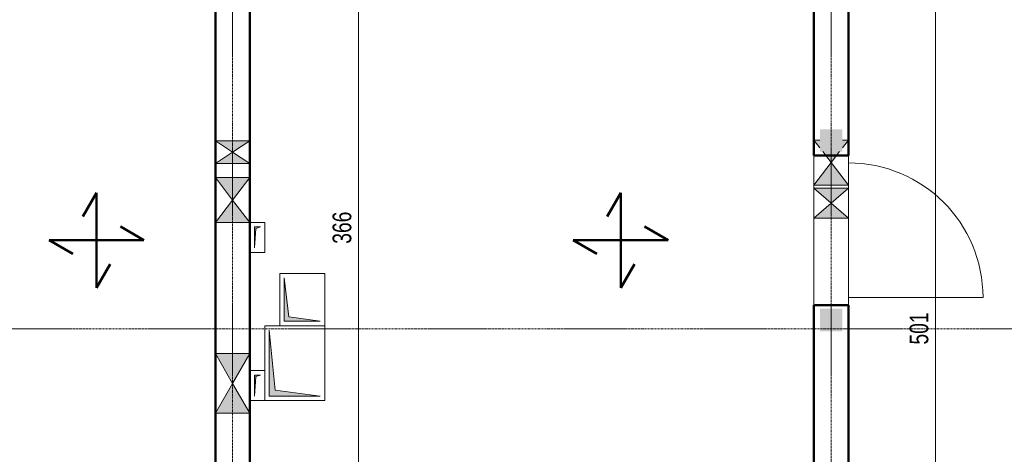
# Model space of a CAD drawing. Header units: millimetres. Extents: x 8507 to 110494, y 1100 to 66219.
# Tile 19 of 38: x 75623 to 82204, y 56750 to 59654. Entities that reach past the tile are written whole.
import ezdxf

# ---------------------------------------------------------------- set-up
doc = ezdxf.new("R2010")
doc.units = ezdxf.units.MM
doc.linetypes.add('Ligne de quadrillage', pattern=[22.225, 12.7, -3.175, 3.175, -3.175])
for name, color, linetype, lineweight in [('A-ANNO-DIMS', 211, 'Continuous', 9), ('A-ANNO-DIMS-50', 211, 'Continuous', 9), ('A-DETL-GENF', 92, 'Continuous', 5), ('A-DETL-MBND', 5, 'Continuous', 5), ('A-DETL-WIDE', 214, 'Continuous', 50), ('A-DOOR', 31, 'Continuous', 9), ('A-WALL', 113, 'Continuous', 9), ('G-ANNO-REVC', 71, 'Continuous', 9), ('S-GRID', 1, 'Continuous', 9)]:
    doc.layers.add(name, color=color, linetype=linetype, lineweight=lineweight)
doc.styles.add('Arial Narrow_3', font='ARIALN.TTF', dxfattribs={"width": 0.9, "height": 125})
doc.dimstyles.new('AB6_1_50_-_GB', dxfattribs={"dimscale": 304.8, "dimtxt": 127.928872, "dimasz": 0.328084, "dimexe": 0.246063, "dimexo": 0.0625, "dimgap": 0.04101, "dimtad": 1, "dimdec": 0, "dimlfac": 0.1, "dimdsep": 46, "dimtxsty": 'Arial Narrow_3', "dimblk1": 'OBLIQUE', "dimblk2": 'OBLIQUE', "dimsah": 1, "dimcen": 0.09, "dimazin": 0, "dimtfac": 1, "dimtdec": 4, "dimtix": 1, "dimtmove": 0, "dimatfit": 3, "dimfxl": 0.246063, "dimfxlon": 1, "dimtvp": 1, "dimtolj": 1, "dimtzin": 0, "dimarcsym": 2})

# ---------------------------------------------------------------- blocks, each defined once
blk = doc.blocks.new('Porte 1Vtl - MI-p93-3011251-R-1_IMPLANTATION variante')
at = {"layer": 'A-DOOR'}
blk.add_line((450, 115), (450, 1015), dxfattribs=at)
blk.add_arc((450, 115), 900, 90, 180, dxfattribs=at)
blk = doc.blocks.new('STR_RES-Dalle-Rectangulaire - Res 20x20-3088630-R-1_IMPLANTATION variante')
at = {"layer": 'A-DETL-MBND'}
blk.add_hatch(color=256, dxfattribs=at).paths.add_polyline_path([(4.7, -68.1), (14.7, 61.9), (44.7, 71.9), (4.7, 71.9), (4.7, 61.9)])
for p, q in [((-25.3, 101.9), (74.7, 101.9)), ((-25.3, -98.1), (-25.3, 101.9)), ((-25.3, 101.9), (74.7, 101.9)), ((-25.3, -98.1), (-25.3, 101.9)), ((74.7, 101.9), (-25.3, 101.9)), ((-25.3, 101.9), (74.7, 101.9)), ((-25.3, 101.9), (-25.3, -98.1)), ((-25.3, 101.9), (-25.3, -98.1)), ((4.7, 71.9), (4.7, -68.1)), ((44.7, 71.9), (4.7, 71.9)), ((4.7, 71.9), (4.7, -68.1)), ((44.7, 71.9), (4.7, 71.9)), ((14.7, 61.9), (44.7, 71.9)), ((14.7, 61.9), (44.7, 71.9)), ((74.7, 101.9), (74.7, -98.1)), ((74.7, 101.9), (74.7, -98.1)), ((74.7, -98.1), (74.7, 101.9)), ((74.7, 101.9), (74.7, -98.1)), ((4.7, -68.1), (14.7, 61.9)), ((4.7, -68.1), (14.7, 61.9)), ((74.7, -98.1), (-25.3, -98.1)), ((74.7, -98.1), (-25.3, -98.1)), ((74.7, -98.1), (-25.3, -98.1)), ((-25.3, -98.1), (74.7, -98.1))]:
    blk.add_line(p, q, dxfattribs=at)
blk = doc.blocks.new('ECBIM_BIM_RESA VOILE CIRCULAIRE-24 - ECBIM_BIM_RESA VOILE CIRCULAIRE-24-3118067-R-1_IMPLANTATION variante')
at = {"layer": 'A-DETL-MBND'}
for points in [[(12061.9, 57223.6), (12176.9, 57423.6), (11946.9, 57423.6)], [(11946.9, 57023.6), (12176.9, 57023.6), (12061.9, 57223.6)]]:
    blk.add_hatch(color=256, dxfattribs=at).paths.add_polyline_path(points)
for p, q in [((12061.9, 57223.6), (11946.9, 57423.6)), ((11946.9, 57423.6), (12176.9, 57423.6)), ((12176.9, 57423.6), (12061.9, 57223.6)), ((11946.9, 57023.6), (12061.9, 57223.6)), ((12061.9, 57223.6), (12176.9, 57023.6)), ((12176.9, 57023.6), (11946.9, 57023.6))]:
    blk.add_line(p, q, dxfattribs=at)
blk = doc.blocks.new('ECBIM_BIM_RESA VOILE RECTANGULAIRE - Resa_ 30x15-3118141-R-1_IMPLANTATION variante')
at = {"layer": 'A-DETL-MBND'}
for points in [[(12061.9, 58448.6), (12176.9, 58598.6), (11946.9, 58598.6)], [(12176.9, 58298.6), (12061.9, 58448.6), (11946.9, 58298.6)]]:
    blk.add_hatch(color=256, dxfattribs=at).paths.add_polyline_path(points)
for p, q in [((12061.9, 58448.6), (11946.9, 58598.6)), ((11946.9, 58598.6), (12176.9, 58598.6)), ((12176.9, 58598.6), (12061.9, 58448.6)), ((11946.9, 58298.6), (12061.9, 58448.6)), ((12061.9, 58448.6), (12176.9, 58298.6)), ((12176.9, 58298.6), (11946.9, 58298.6))]:
    blk.add_line(p, q, dxfattribs=at)
blk = doc.blocks.new('ECBIM_BIM_RESA VOILE RECTANGULAIRE - Resa_ 30x15-3118354-R-1_IMPLANTATION variante')
at = {"layer": 'A-DETL-MBND'}
for points in [[(12061.9, 58768.6), (12176.9, 58843.6), (11946.9, 58843.6)], [(12176.9, 58693.6), (12061.9, 58768.6), (11946.9, 58693.6)]]:
    blk.add_hatch(color=256, dxfattribs=at).paths.add_polyline_path(points)
for p, q in [((12061.9, 58768.6), (11946.9, 58843.6)), ((11946.9, 58843.6), (12176.9, 58843.6)), ((12176.9, 58843.6), (12061.9, 58768.6)), ((11946.9, 58693.6), (12061.9, 58768.6)), ((12061.9, 58768.6), (12176.9, 58693.6)), ((12176.9, 58693.6), (11946.9, 58693.6))]:
    blk.add_line(p, q, dxfattribs=at)
blk = doc.blocks.new('ECBIM_BIM_RESA VOILE CIRCULAIRE-24 - ECBIM_BIM_RESA VOILE CIRCULAIRE-24-3118939-R-1_IMPLANTATION variante')
at = {"layer": 'A-DETL-MBND'}
h = blk.add_hatch(color=256, dxfattribs=at)
h.paths.add_polyline_path([(16061.9, 58698.6), (16118.2, 58772), (16005.6, 58772)])
h.paths.add_polyline_path([(15986.9, 58796.4), (15986.9, 58848.6), (15946.9, 58848.6)])
h.paths.add_polyline_path([(16136.9, 58796.4), (16176.9, 58848.6), (16136.9, 58848.6)])
blk.add_hatch(color=256, dxfattribs=at).paths.add_polyline_path([(15946.9, 58548.6), (16176.9, 58548.6), (16061.9, 58698.6)])
for p, q in [((15986.9, 58796.4), (15946.9, 58848.6)), ((15946.9, 58848.6), (15986.9, 58848.6)), ((16136.9, 58848.6), (16176.9, 58848.6)), ((16176.9, 58848.6), (16136.9, 58796.4)), ((16061.9, 58698.6), (16005.6, 58772)), ((16118.2, 58772), (16061.9, 58698.6)), ((15946.9, 58548.6), (16061.9, 58698.6)), ((16061.9, 58698.6), (16176.9, 58548.6)), ((16176.9, 58548.6), (15946.9, 58548.6))]:
    blk.add_line(p, q, dxfattribs=at)
blk = doc.blocks.new('ECBIM_BIM_RESA VOILE RECTANGULAIRE - Resa_ 30x15-3118775-R-1_IMPLANTATION variante')
at = {"layer": 'A-DETL-MBND'}
for points in [[(16061.9, 58428.6), (16176.9, 58528.6), (15946.9, 58528.6)], [(15946.9, 58328.6), (16176.9, 58328.6), (16061.9, 58428.6)]]:
    blk.add_hatch(color=256, dxfattribs=at).paths.add_polyline_path(points)
for p, q in [((16061.9, 58428.6), (15946.9, 58528.6)), ((15946.9, 58528.6), (16176.9, 58528.6)), ((16176.9, 58528.6), (16061.9, 58428.6)), ((15946.9, 58328.6), (16061.9, 58428.6)), ((16061.9, 58428.6), (16176.9, 58328.6)), ((16176.9, 58328.6), (15946.9, 58328.6))]:
    blk.add_line(p, q, dxfattribs=at)
blk = doc.blocks.new('STR_RES-Dalle-Rectangulaire - Nouvelle-3122019-R-1_IMPLANTATION variante')
at = {"layer": 'A-DETL-MBND'}
blk.add_hatch(color=256, dxfattribs=at).paths.add_polyline_path([(-195.3, 171.9), (-195.3, -168.1), (-155.3, 131.9), (244.7, 171.9), (-155.3, 171.9)])
for p, q in [((-225.3, 201.9), (274.7, 201.9)), ((-225.3, -198.1), (-225.3, 201.9)), ((-225.3, 201.9), (274.7, 201.9)), ((-225.3, -198.1), (-225.3, 201.9)), ((274.7, 201.9), (-225.3, 201.9)), ((-225.3, 201.9), (274.7, 201.9)), ((-225.3, 201.9), (-225.3, -198.1)), ((-225.3, 201.9), (-225.3, -198.1)), ((274.7, 201.9), (274.7, -198.1)), ((274.7, 201.9), (274.7, -198.1)), ((274.7, -198.1), (274.7, 201.9)), ((274.7, 201.9), (274.7, -198.1)), ((-195.3, 171.9), (-195.3, -168.1)), ((244.7, 171.9), (-195.3, 171.9)), ((-195.3, 171.9), (-195.3, -168.1)), ((244.7, 171.9), (-195.3, 171.9)), ((-195.3, -168.1), (-155.3, 131.9)), ((-195.3, -168.1), (-155.3, 131.9)), ((-155.3, 131.9), (244.7, 171.9)), ((-155.3, 131.9), (244.7, 171.9)), ((274.7, -198.1), (-225.3, -198.1)), ((274.7, -198.1), (-225.3, -198.1)), ((274.7, -198.1), (-225.3, -198.1)), ((-225.3, -198.1), (274.7, -198.1))]:
    blk.add_line(p, q, dxfattribs=at)
blk = doc.blocks.new('STR_RES-Dalle-Rectangulaire - Nouvelle-3122076-R-1_IMPLANTATION variante')
at = {"layer": 'A-DETL-MBND'}
blk.add_hatch(color=256, dxfattribs=at).paths.add_polyline_path([(-120.3, 121.9), (-120.3, -118.1), (-90.3, 91.9), (169.7, 121.9), (-90.3, 121.9)])
for p, q in [((-150.3, 151.9), (199.7, 151.9)), ((-150.3, -148.1), (-150.3, 151.9)), ((-150.3, 151.9), (199.7, 151.9)), ((-150.3, -148.1), (-150.3, 151.9)), ((199.7, 151.9), (-150.3, 151.9)), ((-150.3, 151.9), (199.7, 151.9)), ((-150.3, 151.9), (-150.3, -148.1)), ((-150.3, 151.9), (-150.3, -148.1)), ((199.7, 151.9), (199.7, -148.1)), ((199.7, 151.9), (199.7, -148.1)), ((199.7, -148.1), (199.7, 151.9)), ((199.7, 151.9), (199.7, -148.1)), ((-120.3, 121.9), (-120.3, -118.1)), ((169.7, 121.9), (-120.3, 121.9)), ((-120.3, 121.9), (-120.3, -118.1)), ((169.7, 121.9), (-120.3, 121.9)), ((-120.3, -118.1), (-90.3, 91.9)), ((-120.3, -118.1), (-90.3, 91.9)), ((-90.3, 91.9), (169.7, 121.9)), ((-90.3, 91.9), (169.7, 121.9)), ((199.7, -148.1), (-150.3, -148.1)), ((199.7, -148.1), (-150.3, -148.1)), ((199.7, -148.1), (-150.3, -148.1)), ((-150.3, -148.1), (199.7, -148.1))]:
    blk.add_line(p, q, dxfattribs=at)
blk = doc.blocks.new('DIMBLOCK233-R-1_IMPLANTATION variante')
at = {"layer": 'A-ANNO-DIMS-50'}
for p, q in [((81744.9, 60088.2), (81669.9, 60088.2)), ((81744.9, 55078.7), (81744.9, 60088.2)), ((81744.9, 60088.2), (81819.9, 60088.2)), ((81744.9, 55078.7), (81669.9, 55078.7)), ((81744.9, 55078.7), (81819.9, 55078.7))]:
    blk.add_line(p, q, dxfattribs=at)
at = {"layer": 'A-ANNO-DIMS-50', "lineweight": 18}
for p, q in [((81744.9, 60088.2), (81694.9, 60138.2)), ((81744.9, 60088.2), (81794.9, 60038.2)), ((81744.9, 55078.7), (81694.9, 55128.7)), ((81744.9, 55078.7), (81794.9, 55028.7))]:
    blk.add_line(p, q, dxfattribs=at)
at = {"layer": 'A-ANNO-DIMS-50', "color": 0, "insert": (81570.8, 57482.9), "char_height": 125, "width": 241.237, "attachment_point": 1, "rotation": 90, "line_spacing_factor": 0.974696, "style": 'Arial Narrow_3'}
blk.add_mtext('501', dxfattribs=at)
blk = doc.blocks.new('_Oblique')
at = {"color": 0, "linetype": 'ByBlock', "lineweight": -2}
blk.add_line((-0.5, -0.5), (0.5, 0.5), dxfattribs=at)
blk = doc.blocks.new('Family - ___-3289914-R-1_IMPLANTATION variante')
at = {"layer": 'G-ANNO-REVC'}
for centre, radius, start, end in [((17785.5, 59927.1), 90, 46.07606, 177.88638), ((17987.9, 59919.6), 157.5, 357.88638, 152.67761), ((18437.6, 59903), 157.5, 357.88638, 152.67761), ((18235.2, 59910.5), 90, 46.07606, 177.88638), ((17689.2, 59755.5), 175, 87.88638, 242.67761), ((18591.3, 59797.3), 100, 316.07606, 87.88638), ((18583, 59572.5), 175, 267.88638, 62.67761), ((17680.9, 59530.7), 100, 136.07606, 267.88638), ((17834.6, 59425), 157.5, 177.88638, 332.67761), ((18036.9, 59417.5), 90, 226.07606, 357.88638), ((18284.3, 59408.4), 157.5, 177.88638, 332.67761), ((18486.6, 59400.9), 90, 226.07606, 357.88638), ((17793.4, 54732.7), 157.5, 357.88638, 152.67761), ((17591.1, 54740.1), 90, 46.07606, 177.88638), ((18243.1, 54716.1), 157.5, 357.88638, 152.67761), ((18040.8, 54723.5), 90, 46.07606, 177.88638), ((17496, 54603.5), 140, 87.88638, 242.67761), ((18397.6, 54630.3), 80, 316.07606, 87.88638), ((18390.9, 54450.4), 140, 267.88638, 62.67761), ((17489.3, 54423.7), 80, 136.07606, 267.88638), ((17481.2, 54203.8), 140, 87.88638, 242.67761), ((18382.8, 54230.6), 80, 316.07606, 87.88638), ((18376.2, 54050.7), 140, 267.88638, 62.67761), ((17474.6, 54023.9), 80, 136.07606, 267.88638), ((17629, 53938.2), 157.5, 177.88638, 332.67761), ((17831.4, 53930.7), 90, 226.07606, 357.88638), ((18078.7, 53921.6), 157.5, 177.88638, 332.67761), ((18281.1, 53914.1), 90, 226.07606, 357.88638)]:
    blk.add_arc(centre, radius, start, end, dxfattribs=at)
blk = doc.blocks.new('DIMBLOCK249-R-1_IMPLANTATION variante')
at = {"layer": 'A-ANNO-DIMS-50'}
for p, q in [((77888.5, 60088.6), (77813.5, 60088.6)), ((77888.5, 56425.3), (77888.5, 60088.6)), ((77888.5, 60088.6), (77963.5, 60088.6)), ((77888.5, 56425.3), (77813.5, 56425.3)), ((77888.5, 56425.3), (77963.5, 56425.3))]:
    blk.add_line(p, q, dxfattribs=at)
at = {"layer": 'A-ANNO-DIMS-50', "lineweight": 18}
for p, q in [((77888.5, 60088.6), (77838.5, 60138.6)), ((77888.5, 60088.6), (77938.5, 60038.6)), ((77888.5, 56425.3), (77838.5, 56475.3)), ((77888.5, 56425.3), (77938.5, 56375.3))]:
    blk.add_line(p, q, dxfattribs=at)
at = {"layer": 'A-ANNO-DIMS-50', "color": 0, "insert": (77714.4, 58156.4), "char_height": 125, "width": 241.237, "attachment_point": 1, "rotation": 90, "line_spacing_factor": 0.974696, "style": 'Arial Narrow_3'}
blk.add_mtext('366', dxfattribs=at)
blk = doc.blocks.new('Family - ___-3290040-R-1_IMPLANTATION variante')
at = {"layer": 'G-ANNO-REVC'}
for centre, radius, start, end in [((14236, 60101.9), 157.5, 357.88638, 152.67761), ((14685.7, 60085.3), 157.5, 357.88638, 152.67761), ((14033.6, 60109.4), 90, 46.07606, 177.88638), ((14483.3, 60092.8), 90, 46.07606, 177.88638), ((13939.8, 60007.8), 105, 87.88638, 242.67761), ((14840.8, 60019.6), 60, 316.07606, 87.88638), ((14835.9, 59884.6), 105, 267.88638, 62.67761), ((13934.8, 59872.9), 60, 136.07606, 267.88638), ((13928.7, 59708), 105, 87.88638, 242.67761), ((14829.8, 59719.8), 60, 316.07606, 87.88638), ((14824.8, 59584.9), 105, 267.88638, 62.67761), ((13923.8, 59573.1), 60, 136.07606, 267.88638), ((14078.9, 59507.3), 157.5, 177.88638, 332.67761), ((14281.3, 59499.8), 90, 226.07606, 357.88638), ((14528.6, 59490.7), 157.5, 177.88638, 332.67761), ((14731, 59483.2), 90, 226.07606, 357.88638), ((13754.9, 56025), 175, 357.88638, 152.67761), ((14254.6, 56006.5), 175, 357.88638, 152.67761), ((13530.1, 56033.3), 100, 46.07606, 177.88638), ((14029.7, 56014.8), 100, 46.07606, 177.88638), ((13425, 55897.1), 140, 87.88638, 242.67761), ((14426.5, 55920.1), 80, 316.07606, 87.88638), ((14419.9, 55740.3), 140, 267.88638, 62.67761), ((13418.3, 55717.2), 80, 136.07606, 267.88638), ((13410.2, 55497.3), 140, 87.88638, 242.67761), ((14411.8, 55520.4), 80, 316.07606, 87.88638), ((14405.1, 55340.5), 140, 267.88638, 62.67761), ((13403.6, 55317.4), 80, 136.07606, 267.88638), ((13575.5, 55231), 175, 177.88638, 332.67761), ((13800.4, 55222.7), 100, 226.07606, 357.88638), ((14075.2, 55212.6), 175, 177.88638, 332.67761), ((14300, 55204.3), 100, 226.07606, 357.88638)]:
    blk.add_arc(centre, radius, start, end, dxfattribs=at)

msp = doc.modelspace()

# ---------------------------------------------------------------- hatches: boundary and pattern name
at = {"layer": 'A-DETL-GENF'}
for points in [[(80971.5, 58772), (81121.5, 58772), (81121.5, 58922), (80971.5, 58922)], [(80971.5, 57572), (81121.5, 57572), (81121.5, 57722), (80971.5, 57722)]]:
    msp.add_hatch(color=8, dxfattribs=at).paths.add_polyline_path(points)

# ---------------------------------------------------------------- linework, layer by layer
at = {"layer": 'A-DETL-MBND'}
for p, q in [((76931.5, 58843.6), (76931.5, 58693.6)), ((76931.5, 58693.6), (76931.5, 58843.6)), ((76931.5, 58843.6), (77161.5, 58843.6)), ((77161.5, 58843.6), (76931.5, 58843.6)), ((77161.5, 58843.6), (77161.5, 58693.6)), ((77161.5, 58693.6), (77161.5, 58843.6)), ((80931.5, 58848.6), (80971.5, 58848.6)), ((80931.5, 58548.6), (80931.5, 58848.6)), ((80931.5, 58548.6), (80931.5, 58848.6)), ((81121.5, 58848.6), (81161.5, 58848.6)), ((81161.5, 58848.6), (81161.5, 58548.6)), ((81161.5, 58848.6), (81161.5, 58548.6)), ((77161.5, 58693.6), (76931.5, 58693.6)), ((77161.5, 58693.6), (76931.5, 58693.6)), ((76931.5, 58598.6), (76931.5, 58298.6)), ((76931.5, 58298.6), (76931.5, 58598.6)), ((76931.5, 58598.6), (77161.5, 58598.6)), ((77161.5, 58598.6), (76931.5, 58598.6)), ((77161.5, 58598.6), (77161.5, 58298.6)), ((77161.5, 58298.6), (77161.5, 58598.6)), ((81161.5, 58548.6), (80931.5, 58548.6)), ((80931.5, 58328.6), (80931.5, 58528.6)), ((80931.5, 58528.6), (80931.5, 58328.6)), ((80931.5, 58528.6), (81161.5, 58528.6)), ((80931.5, 58528.6), (81161.5, 58528.6)), ((81161.5, 58328.6), (81161.5, 58528.6)), ((81161.5, 58528.6), (81161.5, 58328.6)), ((81161.5, 58328.6), (80931.5, 58328.6)), ((80931.5, 58328.6), (81161.5, 58328.6)), ((77161.5, 58298.6), (76931.5, 58298.6)), ((77161.5, 58298.6), (76931.5, 58298.6)), ((76931.5, 57423.6), (77161.5, 57423.6)), ((76931.5, 57023.6), (76931.5, 57423.6)), ((76931.5, 57023.6), (76931.5, 57423.6)), ((77161.5, 57423.6), (77161.5, 57023.6)), ((77161.5, 57423.6), (77161.5, 57023.6)), ((77161.5, 57023.6), (76931.5, 57023.6))]:
    msp.add_line(p, q, dxfattribs=at)
at = {"layer": 'A-DETL-WIDE'}
for p, q in [((76136.5, 58497.2), (76045.3, 58339.2)), ((76136.5, 57862.6), (76136.5, 58497.2)), ((79640.5, 58497.2), (79549.2, 58339.2)), ((79640.5, 57862.6), (79640.5, 58497.2)), ((76453.8, 58179.9), (76295.8, 58271.2)), ((79957.8, 58179.9), (79799.7, 58271.2)), ((75819.2, 58179.9), (76453.8, 58179.9)), ((75977.3, 58088.7), (75819.2, 58179.9)), ((79323.2, 58179.9), (79957.8, 58179.9)), ((79481.2, 58088.7), (79323.2, 58179.9)), ((76227.8, 58020.7), (76136.5, 57862.6)), ((79731.7, 58020.7), (79640.5, 57862.6))]:
    msp.add_line(p, q, dxfattribs=at)
at = {"layer": 'A-WALL', "lineweight": 50}
for p, q in [((80931.5, 58747), (80931.5, 61638.6)), ((81161.5, 61638.6), (81161.5, 58747)), ((76931.5, 56148.6), (76931.5, 60488.6)), ((77161.5, 60488.6), (77161.5, 56148.6)), ((81161.5, 58747), (80931.5, 58747)), ((80931.5, 53535.4), (80931.5, 57747)), ((80931.5, 57747), (81161.5, 57747)), ((81161.5, 57747), (81161.5, 53535.4))]:
    msp.add_line(p, q, dxfattribs=at)
at = {"layer": 'A-WALL'}
for p, q in [((80931.5, 57747), (80931.5, 58747)), ((81161.5, 58747), (81161.5, 57747))]:
    msp.add_line(p, q, dxfattribs=at)
at = {"layer": 'S-GRID', "linetype": 'Ligne de quadrillage'}
for p, q in [((77046.5, 48387.1), (77046.5, 65568.7)), ((81046.5, 48387.1), (81046.5, 65568.7)), ((47439, 57587), (99424.9, 57587))]:
    msp.add_line(p, q, dxfattribs=at)

# ---------------------------------------------------------------- block references
at = {"layer": 'A-DETL-MBND'}
for name, p in [('ECBIM_BIM_RESA VOILE RECTANGULAIRE - Resa_ 30x15-3118354-R-1_IMPLANTATION variante', (64984.6, 0)), ('ECBIM_BIM_RESA VOILE CIRCULAIRE-24 - ECBIM_BIM_RESA VOILE CIRCULAIRE-24-3118939-R-1_IMPLANTATION variante', (64984.6, 0)), ('ECBIM_BIM_RESA VOILE RECTANGULAIRE - Resa_ 30x15-3118141-R-1_IMPLANTATION variante', (64984.6, 0)), ('ECBIM_BIM_RESA VOILE RECTANGULAIRE - Resa_ 30x15-3118775-R-1_IMPLANTATION variante', (64984.6, 0)), ('STR_RES-Dalle-Rectangulaire - Res 20x20-3088630-R-1_IMPLANTATION variante', (77186.9, 58196.7)), ('ECBIM_BIM_RESA VOILE CIRCULAIRE-24 - ECBIM_BIM_RESA VOILE CIRCULAIRE-24-3118067-R-1_IMPLANTATION variante', (64984.6, 0)), ('STR_RES-Dalle-Rectangulaire - Res 20x20-3088630-R-1_IMPLANTATION variante', (77186.9, 57206.7))]:
    msp.add_blockref(name, p, dxfattribs=at)
at = {"layer": 'A-DETL-MBND', "rotation": 89.9999999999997}
for name, p in [('STR_RES-Dalle-Rectangulaire - Nouvelle-3122076-R-1_IMPLANTATION variante', (77513.4, 57758.8)), ('STR_RES-Dalle-Rectangulaire - Nouvelle-3122019-R-1_IMPLANTATION variante', (77463.4, 57333.8))]:
    msp.add_blockref(name, p, dxfattribs=at)
at = {"layer": 'A-DOOR', "rotation": 269.9999999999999}
msp.add_blockref('Porte 1Vtl - MI-p93-3011251-R-1_IMPLANTATION variante', (81046.5, 58247), dxfattribs=at)
at = {"layer": 'G-ANNO-REVC', "rotation": 2.113623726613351}
for name in ['Family - ___-3290040-R-1_IMPLANTATION variante', 'Family - ___-3289914-R-1_IMPLANTATION variante']:
    msp.add_blockref(name, (64984.6, 0), dxfattribs=at)

# ---------------------------------------------------------------- dimensions: what is measured, and where the dimension line sits
at = {"layer": 'A-ANNO-DIMS'}
for base, p1, p2, override, picture, middle in [((77888.5, 60088.6), (77813.5, 56425.3), (77813.5, 60088.6), {"dimpost": '<>', "dimfxl": 3663.250265}, 'DIMBLOCK249-R-1_IMPLANTATION variante', (77812.2, 58256.9)), ((81744.9, 60088.2), (81669.9, 55078.7), (81669.9, 60088.2), {"dimpost": '<>', "dimfxl": 5009.442094}, 'DIMBLOCK233-R-1_IMPLANTATION variante', (81668.5, 57583.4))]:
    dim = msp.add_linear_dim(base=base, p1=p1, p2=p2, angle=90, dimstyle='AB6_1_50_-_GB', override=override, dxfattribs=at)
    dim.commit()
    dim.dimension.update_dxf_attribs({"geometry": picture, "text_midpoint": middle})

doc.saveas('drawing.dxf')
